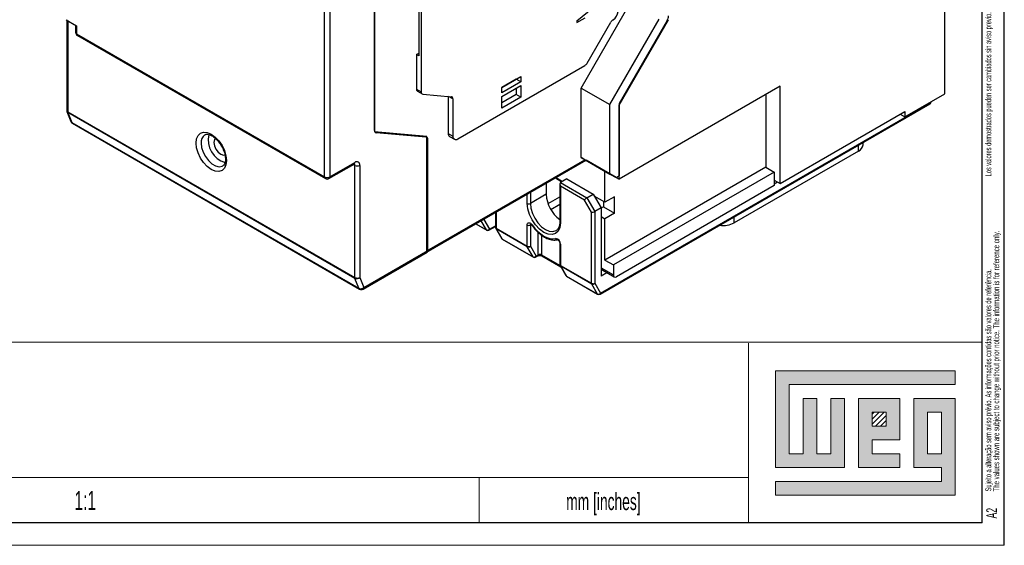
# Model space of a CAD drawing. Header units: millimetres. Extents: x 0 to 841, y 0 to 594.
# Tile 15 of 22: x 622 to 841, y 0 to 117. Entities that reach past the tile are written whole.
import ezdxf

# ---------------------------------------------------------------- set-up
doc = ezdxf.new("R2010")
doc.units = ezdxf.units.MM
doc.layers.add('FORMATO', color=7, linetype='Continuous')
doc.layers.add('LEGENDA', color=7, linetype='Continuous')
doc.styles.add('SLDTEXTSTYLE1', font='TXT', dxfattribs={"width": 0.605})
doc.styles.add('SLDTEXTSTYLE2', font='TXT', dxfattribs={"width": 0.569583})

msp = doc.modelspace()

# ---------------------------------------------------------------- hatches: boundary and pattern name
at = {"linetype": 'Continuous'}
msp.add_hatch(color=7, dxfattribs=at).paths.add_polyline_path([(790.033, 38.86), (790.033, 17.3), (805.433, 17.3), (805.433, 32.7), (802.353, 32.7), (802.353, 20.38), (799.273, 20.38), (799.273, 32.7), (796.193, 32.7), (796.193, 20.38), (793.113, 20.38), (793.113, 35.78), (830.073, 35.78), (830.073, 38.86)], flags=0)
h = msp.add_hatch(color=7, dxfattribs=at)
h.paths.add_polyline_path([(790.033, 11.14), (830.073, 11.14), (830.073, 32.7), (820.833, 32.7), (820.833, 17.3), (826.993, 17.3), (826.993, 14.22), (790.033, 14.22)], flags=0)
h.paths.add_polyline_path([(823.913, 29.62), (826.993, 29.62), (826.993, 20.38), (823.913, 20.38)], flags=0)
h = msp.add_hatch(color=7, dxfattribs=at)
h.paths.add_polyline_path([(817.753, 20.38), (811.593, 20.38), (811.593, 23.46), (817.753, 23.46), (817.753, 32.7), (808.513, 32.7), (808.513, 17.3), (817.753, 17.3)], flags=0)
h.paths.add_polyline_path([(814.673, 26.54), (811.593, 26.54), (811.593, 29.62), (814.673, 29.62)], flags=0)
h = msp.add_hatch(dxfattribs=at)
h.set_pattern_fill('ANSI31', color=8, scale=0.25, style=0)
h.paths.add_polyline_path([(814.673, 26.54), (811.593, 26.54), (811.593, 29.62), (814.673, 29.62)], flags=0)

# ---------------------------------------------------------------- linework, layer by layer
at = {"color": 7, "linetype": 'Continuous', "lineweight": 25}
for p, q in [((827.752, 100.513), (827.752, 255.656)), ((711.129, 132.688), (711.129, 100.97)), ((689.619, 82.038), (689.619, 130.54)), ((690.75, 130.54), (690.75, 82.038)), ((700.72, 130.379), (700.72, 92.061)), ((700.72, 92.388), (700.72, 130.052)), ((710.598, 125.301), (710.598, 108.97)), ((746.753, 101.828), (757.748, 120.873)), ((745.777, 116.826), (749.383, 119.726)), ((632.084, 117.049), (634.394, 115.715)), ((632.179, 116.993), (632.179, 96.888)), ((632.414, 116.858), (632.414, 96.562)), ((745.777, 116.417), (747.646, 117.496)), ((745.777, 116.826), (745.777, 116.417)), ((748.105, 107.386), (753.348, 116.466)), ((753.117, 98.154), (764.112, 117.199)), ((753.848, 116.994), (753.909, 117.029)), ((755.238, 98.009), (766.234, 117.054)), ((765.923, 116.871), (755.238, 98.364)), ((634.159, 115.85), (634.159, 114.245)), ((634.394, 115.715), (634.394, 113.919)), ((634.394, 113.919), (689.619, 82.038)), ((634.559, 113.552), (689.784, 81.672)), ((710.068, 109.276), (710.598, 109.582)), ((710.598, 108.97), (710.068, 109.276)), ((710.068, 109.276), (710.068, 101.582)), ((719.261, 90.495), (747.605, 106.858)), ((729.089, 101.966), (733.332, 104.415)), ((732.271, 103.782), (729.089, 101.945)), ((733.332, 103.191), (729.089, 100.741)), ((731.744, 103.499), (731.744, 103.477)), ((732.271, 103.803), (732.271, 103.782)), ((733.332, 103.191), (732.271, 103.782)), ((733.332, 104.415), (733.332, 103.191)), ((710.068, 101.582), (711.129, 100.97)), ((710.275, 101.124), (711.336, 100.512)), ((729.089, 99.975), (733.332, 102.424)), ((729.089, 100.741), (729.089, 101.966)), ((732.271, 101.812), (732.271, 100.374)), ((733.332, 102.424), (733.332, 99.761)), ((746.753, 86.36), (746.753, 101.828)), ((746.753, 101.828), (753.117, 98.154)), ((791.088, 102.211), (755.238, 81.515)), ((791.088, 80.573), (791.088, 102.211)), ((711.482, 100.467), (717.846, 99.898)), ((717.139, 99.961), (717.139, 91.72)), ((718.2, 99.394), (717.234, 99.952)), ((718.2, 99.394), (718.2, 91.107)), ((732.271, 100.374), (729.089, 98.537)), ((729.089, 97.312), (729.089, 99.975)), ((733.332, 99.761), (729.089, 97.312)), ((733.332, 99.761), (732.271, 100.374)), ((787.906, 100.374), (787.906, 84.206)), ((818.878, 95.39), (827.752, 100.513)), ((824.605, 98.697), (824.605, 98.574)), ((632.236, 96.591), (633.123, 94.372)), ((632.414, 96.562), (696.336, 59.66)), ((750.969, 55.895), (824.398, 98.285)), ((751.073, 56.124), (824.605, 98.574)), ((753.117, 82.686), (753.117, 98.154)), ((755.238, 98.364), (755.238, 82.278)), ((755.238, 81.515), (755.238, 98.009)), ((791.088, 80.573), (818.878, 96.615)), ((818.878, 96.615), (818.878, 95.39)), ((696.372, 59.451), (632.45, 96.353)), ((632.45, 96.353), (633.337, 94.134)), ((817.817, 96.003), (818.878, 95.39)), ((633.337, 94.134), (697.259, 57.232)), ((633.466, 93.976), (697.389, 57.074)), ((712.387, 91.018), (700.72, 92.061)), ((700.815, 92.034), (701.074, 91.885)), ((712.246, 90.886), (701.074, 91.885)), ((712.246, 90.886), (711.95, 91.057)), ((712.387, 65.542), (712.387, 91.018)), ((712.6, 65.664), (712.6, 90.383)), ((717.139, 91.72), (718.2, 91.107)), ((717.45, 91.033), (718.511, 90.421)), ((808.519, 87.776), (780.871, 71.815)), ((808.519, 87.776), (808.519, 89.118)), ((809.544, 89.205), (809.544, 89.71)), ((712.222, 65.175), (747.836, 85.735)), ((712.387, 65.542), (747.601, 85.87)), ((747.601, 85.87), (746.753, 86.36)), ((746.753, 86.36), (753.117, 82.686)), ((754.531, 81.87), (747.836, 85.735)), ((690.584, 81.672), (696.17, 84.896)), ((690.75, 82.038), (696.336, 85.263)), ((696.336, 84.609), (696.005, 84.801)), ((696.336, 59.66), (696.336, 84.609)), ((697.467, 84.609), (697.467, 59.66)), ((787.906, 84.206), (752.056, 63.51)), ((787.906, 84.206), (789.78, 83.124)), ((741.017, 81.799), (742.469, 80.96)), ((741.163, 81.883), (742.616, 81.045)), ((743.571, 81.596), (742.157, 80.779)), ((743.571, 81.596), (749.44, 78.208)), ((752.056, 76.411), (752.056, 83.299)), ((753.117, 82.686), (754.531, 81.87)), ((789.78, 83.124), (753.93, 62.428)), ((754.531, 81.87), (755.238, 82.278)), ((754.577, 81.897), (755.238, 81.515)), ((789.78, 83.124), (789.78, 81.328)), ((789.78, 81.328), (789.78, 80.103)), ((789.78, 81.328), (791.088, 80.573)), ((738.975, 80.62), (738.975, 78.166)), ((742.01, 80.456), (742.01, 72.042)), ((742.157, 80.779), (748.026, 77.391)), ((742.157, 79.963), (742.157, 71.838)), ((747.526, 76.863), (742.157, 79.963)), ((789.78, 80.103), (754.637, 59.815)), ((789.78, 80.511), (790.488, 80.92)), ((734.732, 76.124), (734.732, 78.17)), ((735.439, 78.579), (735.439, 76.124)), ((738.975, 78.166), (735.439, 76.124)), ((739.372, 76.107), (742.01, 77.631)), ((749.086, 74.16), (747.526, 76.863)), ((748.026, 77.391), (749.44, 78.208)), ((748.026, 77.391), (749.793, 74.329)), ((749.44, 78.208), (751.208, 75.146)), ((752.056, 76.411), (749.687, 77.779)), ((754.177, 77.636), (752.056, 76.411)), ((754.177, 73.962), (754.177, 77.636)), ((742.01, 75.875), (740.031, 74.732)), ((751.208, 75.146), (749.793, 74.329)), ((751.703, 75.39), (751.208, 75.105)), ((751.208, 75.146), (751.208, 59.958)), ((751.703, 76.616), (751.703, 75.39)), ((751.703, 75.39), (754.177, 73.962)), ((725.066, 72.59), (726.324, 70.411)), ((727.656, 74.085), (727.656, 70.831)), ((727.802, 74.17), (727.802, 70.627)), ((749.086, 58.34), (749.086, 74.16)), ((749.793, 74.329), (749.793, 58.34)), ((751.208, 73.227), (752.056, 72.737)), ((754.177, 73.962), (752.056, 72.737)), ((752.056, 63.51), (752.056, 72.737)), ((780.871, 71.815), (780.871, 73.157)), ((723.308, 71.575), (725.72, 70.182)), ((723.333, 71.59), (725.654, 70.25)), ((725.654, 70.25), (724.494, 72.26)), ((726.22, 70.182), (727.656, 71.011)), ((726.324, 70.411), (727.656, 71.18)), ((727.723, 70.581), (729.002, 68.365)), ((727.802, 70.627), (734.732, 66.627)), ((734.769, 66.465), (727.84, 70.466)), ((727.84, 70.466), (729.119, 68.25)), ((734.732, 66.627), (734.732, 71.328)), ((735.632, 71.44), (735.439, 71.328)), ((735.439, 71.328), (735.439, 66.627)), ((729.119, 68.25), (736.049, 64.25)), ((729.185, 68.182), (736.115, 64.182)), ((737.207, 64.693), (737.207, 69.655)), ((737.914, 69.084), (737.914, 64.693)), ((736.049, 64.25), (734.769, 66.465)), ((735.439, 66.627), (736.718, 64.411)), ((742.01, 67.246), (742.01, 62.544)), ((742.157, 67.042), (742.157, 62.34)), ((698.189, 57.074), (712.434, 65.298)), ((698.354, 57.441), (712.6, 65.664)), ((736.615, 64.182), (737.103, 64.464)), ((736.718, 64.411), (737.207, 64.693)), ((737.914, 64.693), (742.082, 62.287)), ((738.018, 64.464), (742.228, 62.033)), ((742.077, 62.295), (743.356, 60.079)), ((742.157, 62.34), (749.086, 58.34)), ((749.124, 58.179), (742.194, 62.179)), ((742.194, 62.179), (743.473, 59.964)), ((751.208, 61.795), (753.93, 60.224)), ((751.208, 61.457), (754.137, 59.766)), ((752.056, 63.51), (753.93, 62.428)), ((753.93, 62.428), (753.93, 60.224)), ((697.259, 57.232), (696.372, 59.451)), ((697.467, 59.66), (698.354, 57.441)), ((743.473, 59.964), (750.403, 55.963)), ((743.539, 59.896), (750.469, 55.895)), ((752.506, 60.708), (751.208, 59.958)), ((750.403, 55.963), (749.124, 58.179)), ((749.793, 58.34), (751.073, 56.124))]:
    msp.add_line(p, q, dxfattribs=at)
at = {"color": 7, "linetype": 'Continuous', "lineweight": 18}
for p, q in [((830.073, 38.86), (790.033, 38.86)), ((790.033, 38.86), (790.033, 17.3)), ((830.073, 35.78), (830.073, 38.86)), ((793.113, 35.78), (830.073, 35.78)), ((793.113, 20.38), (793.113, 35.78)), ((799.273, 32.7), (796.193, 32.7)), ((796.193, 32.7), (796.193, 20.38)), ((799.273, 20.38), (799.273, 32.7)), ((805.433, 32.7), (802.353, 32.7)), ((802.353, 32.7), (802.353, 20.38)), ((805.433, 17.3), (805.433, 32.7)), ((817.753, 32.7), (808.513, 32.7)), ((808.513, 32.7), (808.513, 17.3)), ((817.753, 23.46), (817.753, 32.7)), ((830.073, 32.7), (820.833, 32.7)), ((820.833, 32.7), (820.833, 17.3)), ((830.073, 11.14), (830.073, 32.7)), ((811.593, 29.62), (814.673, 29.62)), ((811.593, 26.54), (811.593, 29.62)), ((814.673, 29.62), (814.673, 26.54)), ((823.913, 20.38), (823.913, 29.62)), ((823.913, 29.62), (826.993, 29.62)), ((826.993, 29.62), (826.993, 20.38)), ((814.673, 26.54), (811.593, 26.54)), ((811.593, 23.46), (817.753, 23.46)), ((811.593, 20.38), (811.593, 23.46)), ((796.193, 20.38), (793.113, 20.38)), ((802.353, 20.38), (799.273, 20.38)), ((817.753, 20.38), (811.593, 20.38)), ((817.753, 17.3), (817.753, 20.38)), ((826.993, 20.38), (823.913, 20.38)), ((790.033, 17.3), (805.433, 17.3)), ((808.513, 17.3), (817.753, 17.3)), ((820.833, 17.3), (826.993, 17.3)), ((826.993, 17.3), (826.993, 14.22)), ((724.053, 15.067), (724.053, 5)), ((790.033, 14.22), (790.033, 11.14)), ((826.993, 14.22), (790.033, 14.22)), ((790.033, 11.14), (830.073, 11.14))]:
    msp.add_line(p, q, dxfattribs=at)
at = {"color": 7, "linetype": 'Continuous', "lineweight": 25, "flags": 128}
for points in [[(660.981, 89.587), (661.096, 90.535), (661.436, 91.284), (661.975, 91.784), (662.678, 92.002), (663.496, 91.921), (664.375, 91.547), (665.253, 90.906), (666.072, 90.042), (666.775, 89.014), (667.314, 87.89), (667.653, 86.749), (667.769, 85.668), (667.653, 84.721), (667.314, 83.971), (666.775, 83.471), (666.072, 83.254), (665.253, 83.335), (664.375, 83.708), (663.496, 84.349), (662.678, 85.213), (661.975, 86.242), (661.436, 87.365), (661.096, 88.506), (660.981, 89.587)], [(665.421, 90.714), (665.421, 90.714), (665.092, 90.335), (664.976, 89.73), (665.092, 88.991), (665.421, 88.231), (665.914, 87.566), (666.496, 87.097), (667.078, 86.894), (667.571, 86.99)], [(662.112, 89.587), (662.227, 88.601), (662.561, 87.562), (663.088, 86.555), (663.766, 85.661), (664.538, 84.954), (665.343, 84.489), (666.116, 84.305), (666.793, 84.416), (666.945, 84.493)], [(747.601, 85.87), (747.691, 85.819), (747.761, 85.778), (747.808, 85.751), (747.833, 85.737), (747.836, 85.735)], [(742.157, 71.838), (742.03, 70.802), (741.659, 69.982), (741.069, 69.435), (740.3, 69.197), (739.405, 69.286), (738.444, 69.695), (737.484, 70.395), (736.588, 71.34), (735.819, 72.466), (735.229, 73.694), (734.859, 74.942), (734.732, 76.124)], [(735.439, 76.124), (735.554, 75.055), (735.889, 73.925), (736.423, 72.814), (737.119, 71.796), (737.929, 70.941), (738.798, 70.307), (739.667, 69.937), (740.477, 69.857), (741.173, 70.072), (741.206, 70.092)], [(734.732, 71.328), (734.759, 71.535), (734.836, 71.695), (734.959, 71.797), (735.117, 71.833), (735.3, 71.801), (735.494, 71.703), (735.683, 71.546), (735.854, 71.342)], [(735.799, 71.258), (735.798, 71.26), (735.801, 71.277), (735.82, 71.305), (735.854, 71.342)], [(735.854, 71.342), (736.444, 70.586), (737.083, 69.912), (737.755, 69.338), (738.444, 68.878), (739.134, 68.543), (739.806, 68.34), (740.445, 68.276), (741.035, 68.351)]]:
    msp.add_lwpolyline(points, dxfattribs=at)
at = {"color": 7, "linetype": 'Continuous', "lineweight": 25}
for centre, radius, start, end in [((752.667, 118.971), 2.305, 302.60548, 357.39452), ((754.612, 115.77), 1.443, 121.95467, 151.14439), ((764.071, 117.99), 2.164, 328.85627, 358.0435), ((634.959, 114.245), 0.8, 180, 240.00269), ((634.56, 114.285), 0.402, 185.6948, 245.62534), ((634.774, 113.87), 0.384, 172.74417, 235.94365), ((746.842, 108.082), 1.443, 301.95467, 331.14439), ((710.571, 101.534), 0.505, 174.52934, 234.15848), ((711.563, 100.899), 0.44, 170.74812, 259.45322), ((717.766, 99.465), 0.44, 350.74812, 79.45322), ((632.979, 96.888), 0.8, 180, 201.78498), ((632.58, 96.928), 0.402, 185.6948, 245.62534), ((632.682, 96.776), 0.482, 202.47137, 241.17961), ((632.978, 96.552), 0.564, 178.98331, 200.61183), ((633.866, 94.669), 0.8, 201.78498, 240.00269), ((633.569, 94.556), 0.482, 202.47137, 241.17961), ((633.625, 94.239), 0.307, 200.03335, 238.83669), ((701.154, 92.317), 0.44, 170.74812, 259.45322), ((664.091, 89.798), 1.99, 126.33534, 186.08416), ((669.024, 90.316), 5.325, 167.54294, 252.94331), ((712.166, 90.454), 0.44, 350.74812, 79.45322), ((717.874, 91.638), 0.739, 173.70115, 234.98667), ((718.846, 91.002), 0.655, 170.78596, 309.20329), ((807.792, 89.379), 1.76, 294.37466, 354.3052), ((695.944, 85.219), 0.394, 305.01333, 6.29885), ((695.903, 84.643), 0.434, 355.5745, 41.54616), ((696.778, 84.721), 0.699, 350.78596, 129.20329), ((696.902, 85.701), 1.23, 242.60967, 297.39033), ((689.999, 81.989), 0.384, 172.74417, 235.94365), ((690.184, 83.13), 1.23, 242.60967, 297.39033), ((690.184, 82.364), 0.8, 240.00269, 299.99731), ((690.358, 81.995), 0.394, 305.01333, 6.29885), ((746.254, 78.475), 7.286, 182.43305, 234.37685), ((735.086, 76.807), 0.769, 242.60967, 297.39033), ((725.885, 70.763), 0.563, 245.7633, 321.27491), ((725.811, 70.337), 0.18, 208.99632, 239.6045), ((725.97, 70.615), 0.5, 240.00269, 299.99731), ((726.079, 70.384), 0.246, 305.01333, 6.29885), ((728.156, 70.831), 0.5, 180, 209.99731), ((727.906, 70.856), 0.251, 185.6948, 245.62534), ((727.993, 70.738), 0.312, 210.18788, 240.62125), ((728.125, 70.617), 0.323, 178.20521, 207.89437), ((735.086, 72.011), 0.769, 242.60967, 297.39033), ((735.685, 71.355), 0.248, 124.23346, 186.06575), ((742.26, 72.067), 0.251, 185.6948, 245.62534), ((778.406, 76.583), 5.367, 261.47776, 297.34078), ((729.435, 68.615), 0.5, 209.99731, 240.00269), ((729.272, 68.522), 0.312, 210.18788, 240.62125), ((729.276, 68.337), 0.18, 208.99632, 239.6045), ((740.9, 67.1), 1.258, 357.34997, 83.8322), ((741.438, 68.491), 0.427, 199.17089, 280.0972), ((735.086, 67.309), 0.769, 242.60967, 297.39033), ((735.054, 66.616), 0.323, 178.20521, 207.89437), ((735, 66.978), 0.563, 245.7633, 321.27491), ((742.261, 67.272), 0.252, 186.23292, 245.57828), ((711.995, 65.498), 0.394, 305.01333, 6.29885), ((712.219, 65.616), 0.384, 304.05635, 7.25583), ((736.279, 64.763), 0.563, 245.7633, 321.27491), ((736.206, 64.337), 0.18, 208.99632, 239.6045), ((736.365, 64.615), 0.5, 240.00269, 299.99731), ((736.473, 64.384), 0.246, 305.01333, 6.29885), ((736.962, 64.666), 0.246, 305.01333, 6.29885), ((737.56, 64.01), 0.769, 62.60967, 117.39033), ((738.159, 64.666), 0.246, 173.70115, 234.98667), ((742.51, 62.544), 0.5, 180, 209.99731), ((742.26, 62.569), 0.251, 185.6948, 245.62534), ((742.347, 62.452), 0.312, 210.18788, 240.62125), ((742.479, 62.33), 0.323, 178.20521, 207.89437), ((696.902, 60.752), 1.23, 242.60967, 297.39033), ((696.9, 59.65), 0.564, 178.98331, 200.61183), ((696.774, 60.321), 0.958, 245.18002, 316.38191), ((743.789, 60.329), 0.5, 209.99731, 240.00269), ((743.626, 60.236), 0.312, 210.18788, 240.62125), ((743.63, 60.051), 0.18, 208.99632, 239.6045), ((754.361, 60.154), 0.437, 170.78596, 309.20329), ((697.661, 58.101), 0.958, 245.18002, 316.38191), ((697.548, 57.337), 0.307, 200.03335, 238.83669), ((697.789, 57.767), 0.8, 240.00269, 299.99731), ((697.962, 57.397), 0.394, 305.01333, 6.29885), ((749.44, 59.022), 0.769, 242.60967, 297.39033), ((749.409, 58.33), 0.323, 178.20521, 207.89437), ((749.355, 58.692), 0.563, 245.7633, 321.27491), ((750.634, 56.476), 0.563, 245.7633, 321.27491), ((750.56, 56.05), 0.18, 208.99632, 239.6045), ((750.719, 56.328), 0.5, 240.00269, 299.99731), ((750.828, 56.097), 0.246, 305.01333, 6.29885)]:
    msp.add_arc(centre, radius, start, end, dxfattribs=at)
for centre, major_axis, ratio, start_param, end_param in [((823.898, 98.574), (0.707, 0), 0.5773815, 5.4977059, 6.2831853), ((742.51, 80.167), (-0.354, 0.612), 0.5773346, 6.2831447, 7.853941), ((747.879, 77.068), (0.365, 0.365), 0.3178882, 0.8702976, 2.4410939), ((749.44, 74.364), (0.498, 0.133), 0.3177652, 3.8420507, 5.4128471)]:
    msp.add_ellipse(centre, major_axis=major_axis, ratio=ratio, start_param=start_param, end_param=end_param, dxfattribs=at)
for points, knots in [([(662.933, 91.389), (662.977, 91.421), (663.116, 91.526), (663.455, 91.559), (664.026, 91.454), (664.703, 91.115), (665.422, 90.549), (666.104, 89.796), (666.698, 88.904), (667.159, 87.936), (667.452, 86.967), (667.562, 86.077), (667.499, 85.336), (667.29, 84.819), (667.109, 84.572), (666.964, 84.519), (666.932, 84.507)], [0, 0, 0, 0, 0.0362391, 0.1156169, 0.1897551, 0.2690645, 0.3476969, 0.4268579, 0.5067107, 0.586833, 0.6666013, 0.7454151, 0.8229493, 0.8998191, 0.9782083, 1, 1, 1, 1]), ([(696.17, 84.896), (696.207, 84.914), (696.273, 84.945), (696.272, 84.943), (696.272, 84.942)], [0, 0, 0, 0, 0.55485677, 1, 1, 1, 1]), ([(735.479, 71.536), (735.48, 71.536), (735.484, 71.536), (735.565, 71.5), (735.671, 71.414), (735.752, 71.323), (735.794, 71.265), (735.799, 71.258)], [0, 0, 0, 0, 0.2097337, 0.4545399, 0.6923796, 0.9613248, 1, 1, 1, 1]), ([(735.799, 71.258), (735.942, 71.064), (736.356, 70.503), (737.127, 69.68), (738.109, 68.884), (739.132, 68.31), (740.154, 67.993), (740.954, 67.952), (741.387, 68.044), (741.514, 68.071)], [0, 0, 0, 0, 0.0879847, 0.2550711, 0.4229659, 0.5917872, 0.7614954, 0.9301262, 1, 1, 1, 1]), ([(742.01, 72.042), (742.005, 71.89), (741.991, 71.447), (741.832, 70.836), (741.552, 70.338), (741.298, 70.177), (741.189, 70.108)], [0, 0, 0, 0, 0.1594545, 0.4645084, 0.7705089, 1, 1, 1, 1]), ([(741.486, 68.068), (741.485, 68.068), (741.475, 68.067), (741.513, 68.063), (741.592, 68.017), (741.702, 67.925), (741.816, 67.787), (741.92, 67.612), (741.986, 67.435), (742.008, 67.311), (742.01, 67.261), (742.01, 67.246)], [0, 0, 0, 0, 0.0134295, 0.1350098, 0.2565292, 0.3810076, 0.517944, 0.6655024, 0.8163783, 0.9445089, 1, 1, 1, 1]), ([(737.103, 64.464), (737.14, 64.482), (737.211, 64.517), (737.383, 64.558), (737.579, 64.571), (737.774, 64.552), (737.929, 64.509), (737.99, 64.478), (738.018, 64.464)], [0, 0, 0, 0, 0.1693071, 0.3340325, 0.5138669, 0.7016934, 0.8676662, 1, 1, 1, 1])]:
    msp.add_open_spline(points, degree=3, knots=knots, dxfattribs=at)
at = {"layer": 'FORMATO'}
for p, q in [((841, 0), (841, 594)), ((836.06, 5), (835.953, 584)), ((836.06, 5), (24.953, 5))]:
    msp.add_line(p, q, dxfattribs=at)
at = {"layer": 'FORMATO', "lineweight": 18}
for p, q in [((476.053, 45.229), (836.053, 45.229)), ((784.053, 45), (784.053, 5)), ((543.959, 15.067), (783.959, 15.067)), ((0, 0), (841, 0))]:
    msp.add_line(p, q, dxfattribs=at)

# ---------------------------------------------------------------- texts
at = {"color": 7, "linetype": 'Continuous', "lineweight": 0, "attachment_point": 1, "rotation": 90}
for s, insert, char_height, style in [('Sujeito a alteração sem aviso prévio. As informações contidas são valores de referência.                                                           Los valores demostrados pueden ser cambiados sin aviso previo. La información és de referencia solamente.', (836.781, 12.007), 1.322917, 'SLDTEXTSTYLE2'), ('The values shown are subject to change without prior notice. The information is for reference only.', (838.545, 12.007), 1.32292, 'SLDTEXTSTYLE1')]:
    msp.add_mtext(s, dxfattribs=dict(at, insert=insert, char_height=char_height, style=style))
at = {"layer": 'FORMATO', "insert": (743.428, 11.647), "char_height": 3.8, "attachment_point": 1, "style": 'SLDTEXTSTYLE1'}
msp.add_mtext('mm [inches]', dxfattribs=at)
at = {"layer": 'LEGENDA', "insert": (636.318, 12.112), "char_height": 4.2333, "attachment_point": 2, "style": 'SLDTEXTSTYLE1'}
msp.add_mtext('1:1', dxfattribs=at)
at = {"layer": 'LEGENDA', "insert": (836.983, 5.976), "char_height": 2.3813, "attachment_point": 1, "rotation": 90, "style": 'SLDTEXTSTYLE1'}
msp.add_mtext('A2', dxfattribs=at)

doc.saveas('drawing.dxf')
